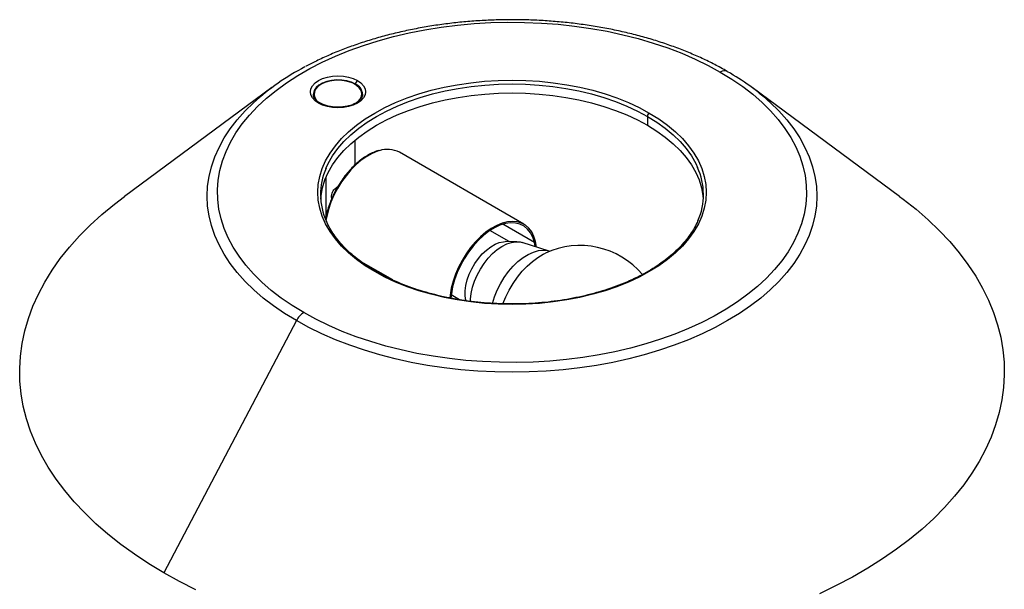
# Paper-space layout '_Isométrica' of a CAD drawing. Header units: millimetres. Extents: x -180 to 180, y -80 to 392.
# Tile 3 of 3: x -180 to 180, y 184 to 392. Entities that reach past the tile are written whole.
import ezdxf

# ---------------------------------------------------------------- set-up
doc = ezdxf.new("R2010")
doc.units = ezdxf.units.MM

psp = doc.layouts.new('_Isométrica')

# ---------------------------------------------------------------- linework, layer by layer
at = {"color": 7, "linetype": 'Continuous', "lineweight": 25}
for p, q in [((-87.78, 367.36), (-141.73, 327.58)), ((141.7, 327.58), (87.75, 367.36)), ((-72.6, 364.71), (-72.62, 364.91)), ((-72.39, 364.66), (-72.58, 364.04)), ((-72.39, 364.3), (-72.5, 363.85)), ((-72.39, 364.99), (-72.39, 363.93)), ((-54.89, 363.87), (-54.89, 364.99)), ((49.48, 356.84), (49.48, 353.57)), ((-57.39, 339.11), (-57.39, 348.15)), ((4.35, 317.43), (-41.18, 343.72)), ((-69.89, 327.42), (-69.89, 325.84)), ((-65.93, 326.79), (-66.05, 327.37)), ((-1.04, 311.05), (-8.06, 315.1)), ((1.74, 311.04), (-2.5, 311.05)), ((13.54, 307.62), (3.65, 310.75)), ((8.45, 309.24), (8.18, 310.75)), ((8.92, 309.09), (8.59, 311.11)), ((-78.84, 282.18), (-127.29, 190.04))]:
    psp.add_line(p, q, dxfattribs=at)
at = {"color": 8, "linetype": 'Continuous', "lineweight": 25}
for p, q in [((-57.28, 368.46), (-57.28, 368.59)), ((-68.06, 334.49), (-68.06, 319.91)), ((8.18, 310.75), (-3.34, 317.4)), ((-43.64, 297.05), (-55.14, 303.69)), ((-19.23, 289.84), (-22.23, 291.57))]:
    psp.add_line(p, q, dxfattribs=at)
at = {"color": 7, "linetype": 'Continuous', "lineweight": 25, "flags": 128}
for points in [[(-76.17, 285.12), (-80.4, 287.7), (-84.36, 290.41), (-88.04, 293.26), (-91.44, 296.22), (-94.54, 299.28), (-97.34, 302.45), (-99.81, 305.7), (-101.96, 309.02), (-103.78, 312.42), (-105.26, 315.86), (-106.39, 319.35), (-107.18, 322.88), (-107.62, 326.42), (-107.71, 329.97), (-107.44, 333.52), (-106.83, 337.05), (-105.87, 340.56), (-104.56, 344.03), (-102.91, 347.45), (-100.93, 350.81), (-98.61, 354.1), (-95.98, 357.31), (-93.03, 360.42), (-89.78, 363.44), (-86.24, 366.34), (-82.41, 369.12), (-78.32, 371.77), (-73.97, 374.28), (-69.38, 376.65), (-64.56, 378.86), (-59.53, 380.9), (-54.31, 382.78), (-48.91, 384.48), (-43.35, 386), (-37.65, 387.34), (-31.83, 388.48), (-25.9, 389.43), (-19.89, 390.19), (-13.82, 390.74), (-7.7, 391.1), (-1.55, 391.25), (4.6, 391.2), (10.73, 390.95), (16.83, 390.49), (22.88, 389.84), (28.85, 388.98), (34.73, 387.93), (40.49, 386.69), (46.12, 385.26), (51.6, 383.65), (56.91, 381.86), (62.04, 379.9), (66.97, 377.77), (71.67, 375.48), (76.14, 373.05)], [(76.14, 373.05), (80.37, 370.46), (84.33, 367.75), (88.01, 364.91), (91.41, 361.95), (94.51, 358.88), (97.31, 355.71), (99.78, 352.46), (101.93, 349.14), (103.75, 345.74), (105.23, 342.3), (106.36, 338.81), (107.15, 335.29), (107.59, 331.74), (107.68, 328.19), (107.41, 324.65), (106.8, 321.11), (105.84, 317.6), (104.53, 314.13), (102.88, 310.71), (100.9, 307.35), (98.59, 304.06), (95.95, 300.85), (93, 297.74), (89.75, 294.72), (86.21, 291.82), (82.38, 289.04), (78.29, 286.39), (73.94, 283.88), (69.35, 281.51), (64.53, 279.31), (59.5, 277.26), (54.28, 275.38), (48.88, 273.68), (43.32, 272.16), (37.62, 270.82), (31.8, 269.68), (25.88, 268.73), (19.86, 267.97), (13.79, 267.42), (7.67, 267.06), (1.52, 266.91), (-4.63, 266.96), (-10.76, 267.22), (-16.86, 267.67), (-22.91, 268.33), (-28.88, 269.18), (-34.76, 270.23), (-40.52, 271.47), (-46.15, 272.9), (-51.63, 274.51), (-56.94, 276.3), (-62.07, 278.26), (-67, 280.39), (-71.7, 282.68), (-76.17, 285.12)], [(-70.78, 361.69), (-72.03, 362.57), (-72.97, 363.58), (-73.54, 364.67), (-73.74, 365.81), (-73.54, 366.95), (-72.97, 368.04), (-72.03, 369.05), (-70.78, 369.93), (-69.25, 370.66), (-67.5, 371.2), (-65.61, 371.53), (-63.64, 371.64), (-61.67, 371.53), (-59.78, 371.2), (-58.03, 370.66), (-56.5, 369.93)], [(-57.28, 368.67), (-58.74, 369.35), (-60.41, 369.84), (-62.23, 370.13), (-64.11, 370.18), (-65.97, 370.01), (-67.73, 369.62), (-69.3, 369.03), (-70.63, 368.26), (-71.66, 367.35), (-72.33, 366.34), (-72.63, 365.27), (-72.63, 364.73)], [(-69.83, 368.57), (-70.98, 367.75), (-71.81, 366.8), (-72.28, 365.78), (-72.38, 364.73), (-72.09, 363.69), (-71.44, 362.7), (-70.59, 361.93)], [(-50.22, 300.1), (-53.67, 302.24), (-56.85, 304.52), (-59.74, 306.92), (-62.33, 309.44), (-64.6, 312.05), (-66.54, 314.76), (-68.14, 317.53), (-69.39, 320.37), (-70.29, 323.25), (-70.84, 326.16), (-71.02, 329.08), (-70.84, 332), (-70.29, 334.91), (-69.39, 337.79), (-68.14, 340.63), (-66.54, 343.4), (-64.6, 346.11), (-62.33, 348.72), (-59.74, 351.24), (-56.85, 353.64), (-53.67, 355.92), (-50.22, 358.06), (-46.51, 360.06), (-42.56, 361.89), (-38.4, 363.56), (-34.04, 365.06), (-29.51, 366.36), (-24.83, 367.48), (-20.02, 368.41), (-15.11, 369.13), (-10.12, 369.65), (-5.08, 369.96), (-0.01, 370.07), (5.05, 369.96), (10.09, 369.65), (15.08, 369.13), (19.99, 368.41), (24.8, 367.48), (29.48, 366.36), (34.01, 365.06), (38.37, 363.56), (42.53, 361.89), (46.48, 360.06), (50.19, 358.06)], [(-56.5, 369.93), (-55.25, 369.05), (-54.31, 368.04), (-53.74, 366.95), (-53.54, 365.81), (-53.74, 364.67), (-54.31, 363.58), (-55.25, 362.57), (-56.5, 361.69), (-58.03, 360.97), (-59.78, 360.43), (-61.67, 360.09), (-63.64, 359.98), (-65.61, 360.09), (-67.5, 360.43), (-69.25, 360.97), (-70.78, 361.69)], [(-57.06, 361.66), (-56.3, 362.24), (-55.47, 363.18), (-55, 364.2), (-54.9, 365.26), (-55.19, 366.3), (-55.84, 367.29), (-56.84, 368.17), (-58.13, 368.92), (-59.67, 369.5), (-61.38, 369.87), (-63.18, 370.04), (-65.01, 369.98), (-66.78, 369.71), (-68.41, 369.23), (-69.83, 368.57)], [(-69.96, 326.63), (-69.84, 327.88), (-69.3, 330.75), (-68.42, 333.59), (-67.18, 336.38), (-65.6, 339.12), (-63.69, 341.79), (-61.45, 344.37), (-58.9, 346.85), (-56.05, 349.22), (-52.92, 351.46), (-49.51, 353.57), (-45.86, 355.54), (-41.96, 357.35), (-37.86, 358.99), (-33.56, 360.47), (-29.09, 361.76), (-24.48, 362.86), (-19.74, 363.77), (-14.89, 364.49), (-9.98, 365), (-5.01, 365.31), (-0.01, 365.41), (4.98, 365.31), (9.95, 365), (14.86, 364.49), (19.71, 363.77), (24.45, 362.86), (29.06, 361.76), (33.53, 360.47), (37.83, 358.99), (41.94, 357.35), (45.83, 355.54), (49.48, 353.57)], [(-54.7, 364.05), (-54.75, 364.26), (-54.89, 364.66)], [(-54.79, 363.88), (-54.85, 364.17), (-54.89, 364.3)], [(50.19, 358.06), (53.64, 355.92), (56.82, 353.64), (59.72, 351.24), (62.3, 348.72), (64.57, 346.11), (66.51, 343.4), (68.11, 340.63), (69.36, 337.79), (70.26, 334.91), (70.81, 332), (70.99, 329.08), (70.81, 326.16), (70.26, 323.25), (69.36, 320.37), (68.11, 317.53), (66.51, 314.76), (64.57, 312.05), (62.3, 309.44), (59.72, 306.92), (56.82, 304.52), (53.64, 302.24), (50.19, 300.1), (46.48, 298.1), (42.53, 296.27), (38.37, 294.6), (34.01, 293.11), (29.48, 291.8), (24.8, 290.68), (19.99, 289.75), (15.08, 289.03), (10.09, 288.51), (5.05, 288.2), (-0.01, 288.09), (-5.08, 288.2), (-10.12, 288.51), (-15.11, 289.03), (-20.02, 289.75), (-24.83, 290.68), (-29.51, 291.8), (-34.04, 293.11), (-38.4, 294.6), (-42.56, 296.27), (-46.51, 298.1), (-50.22, 300.1)], [(49.48, 353.57), (52.89, 351.46), (56.02, 349.22), (58.87, 346.85), (61.42, 344.37), (63.66, 341.79), (65.57, 339.12), (67.15, 336.38), (68.39, 333.59), (69.27, 330.75), (69.81, 327.88), (69.93, 326.63)], [(-127.29, 190.04), (-132.8, 193.36), (-138.05, 196.82), (-143.02, 200.41), (-147.72, 204.12), (-152.12, 207.95), (-156.23, 211.89), (-160.03, 215.93), (-163.52, 220.06), (-166.69, 224.28), (-169.54, 228.58), (-172.05, 232.94), (-174.22, 237.36), (-176.05, 241.84), (-177.54, 246.35), (-178.69, 250.9), (-179.48, 255.48), (-179.92, 260.07), (-180, 264.66), (-179.74, 269.26), (-179.12, 273.84), (-178.16, 278.41), (-176.84, 282.94), (-175.18, 287.44), (-173.18, 291.89), (-170.83, 296.28), (-168.16, 300.61), (-165.15, 304.87), (-161.82, 309.04), (-158.17, 313.13), (-154.21, 317.12), (-149.96, 321.01), (-145.4, 324.78), (-141.73, 327.58)], [(141.7, 327.58), (142.99, 326.62), (147.69, 322.91), (152.09, 319.08), (156.2, 315.14), (160, 311.1), (163.49, 306.97), (166.66, 302.75), (169.51, 298.45), (172.02, 294.09), (174.19, 289.67), (176.03, 285.19), (177.51, 280.68), (178.66, 276.13), (179.45, 271.55), (179.89, 266.96), (179.98, 262.37), (179.71, 257.77), (179.09, 253.19), (178.13, 248.62), (176.81, 244.09), (175.15, 239.59), (173.15, 235.14), (170.8, 230.75), (168.13, 226.42), (165.12, 222.16), (161.79, 217.99), (158.14, 213.9), (154.18, 209.91), (149.93, 206.02), (145.37, 202.25), (140.54, 198.6), (135.43, 195.07), (130.05, 191.68), (124.42, 188.43), (118.54, 185.33), (112.44, 182.38)], [(8.59, 311.11), (8.01, 312.98), (7.19, 314.61), (6.15, 315.99), (4.91, 317.07), (3.48, 317.86), (1.89, 318.33), (0.15, 318.48), (-1.69, 318.31), (-3.61, 317.81), (-5.59, 317), (-7.59, 315.9), (-9.57, 314.5), (-11.52, 312.85), (-13.39, 310.96), (-15.16, 308.87), (-16.8, 306.6), (-18.28, 304.2), (-19.58, 301.7), (-20.69, 299.14), (-21.57, 296.56), (-22.23, 294), (-22.64, 291.51), (-22.74, 290.4)], [(8.18, 310.75), (7.58, 312.65), (6.74, 314.29), (5.67, 315.65), (4.38, 316.71), (2.89, 317.45), (1.24, 317.85), (-0.55, 317.92), (-2.44, 317.64), (-4.42, 317.02), (-6.43, 316.08), (-8.46, 314.83), (-10.46, 313.29), (-12.39, 311.48), (-14.24, 309.45), (-15.95, 307.22), (-17.51, 304.83), (-18.89, 302.32), (-20.07, 299.73), (-21.02, 297.12), (-21.73, 294.52), (-22.18, 291.98), (-22.34, 290.37)], [(-16.77, 289.34), (-16.85, 289.64), (-17.09, 291.3), (-17.09, 293.13), (-16.84, 295.08), (-16.35, 297.11), (-15.63, 299.15), (-14.7, 301.17), (-13.58, 303.11), (-12.29, 304.92), (-10.88, 306.57), (-9.38, 308), (-7.81, 309.19), (-6.23, 310.1), (-4.66, 310.72), (-3.16, 311.02), (-2.5, 311.05)], [(-15.16, 289.17), (-15.14, 290.02), (-14.91, 292.15), (-14.43, 294.36), (-13.7, 296.61), (-12.74, 298.85), (-11.58, 301.02), (-10.24, 303.08), (-8.74, 304.98), (-7.13, 306.68), (-5.44, 308.14), (-3.7, 309.33), (-1.96, 310.22), (-0.25, 310.79), (1.38, 311.03), (2.91, 310.94), (3.65, 310.75)], [(-115.55, 183.83), (-121.54, 186.86), (-127.29, 190.04)]]:
    psp.add_lwpolyline(points, dxfattribs=at)
at = {"color": 8, "linetype": 'Continuous', "lineweight": 25, "flags": 128}
for points in [[(-57.28, 368.59), (-58.74, 369.27), (-60.41, 369.76), (-62.23, 370.04), (-64.11, 370.1), (-65.97, 369.93), (-67.73, 369.54), (-69.3, 368.95), (-70.63, 368.18), (-71.66, 367.27), (-72.33, 366.26), (-72.63, 365.18), (-72.64, 364.91)], [(-68.02, 337.85), (-67.18, 339.65), (-65.6, 342.39), (-63.69, 345.05), (-61.45, 347.63), (-58.9, 350.11), (-56.05, 352.48), (-52.92, 354.73), (-49.51, 356.84), (-45.86, 358.8), (-41.96, 360.61), (-37.86, 362.26), (-33.56, 363.73), (-29.09, 365.02), (-24.48, 366.13), (-19.74, 367.04), (-14.89, 367.75), (-9.98, 368.26), (-5.01, 368.57), (-0.01, 368.68), (4.98, 368.57), (9.95, 368.26), (14.86, 367.75), (19.71, 367.04), (24.45, 366.13), (29.06, 365.02), (33.53, 363.73), (37.83, 362.26), (41.94, 360.61), (45.83, 358.8), (49.48, 356.84)], [(-78.84, 282.18), (-83.13, 284.8), (-87.17, 287.56), (-90.93, 290.44), (-94.4, 293.44), (-97.58, 296.55), (-100.45, 299.76), (-103, 303.06), (-105.23, 306.43), (-107.13, 309.87), (-108.69, 313.36), (-109.91, 316.9), (-110.79, 320.48), (-111.31, 324.07), (-111.49, 327.68), (-111.31, 331.29), (-110.79, 334.89), (-109.91, 338.46), (-108.69, 342), (-107.13, 345.5), (-105.23, 348.94), (-103, 352.31), (-100.45, 355.6), (-97.58, 358.81), (-94.48, 361.84)], [(94.43, 361.87), (97.55, 358.81), (100.42, 355.6), (102.97, 352.31), (105.2, 348.94), (107.1, 345.5), (108.66, 342), (109.88, 338.46), (110.76, 334.89), (111.28, 331.29), (111.46, 327.68), (111.28, 324.07), (110.76, 320.48), (109.88, 316.9), (108.66, 313.36), (107.1, 309.87), (105.2, 306.43), (102.97, 303.06), (100.42, 299.76), (97.55, 296.55), (94.37, 293.44), (90.9, 290.44), (87.14, 287.56), (83.1, 284.8), (78.81, 282.18), (74.26, 279.7), (69.49, 277.37), (64.49, 275.2), (59.29, 273.19), (53.91, 271.36), (48.35, 269.7), (42.64, 268.23), (36.8, 266.94), (30.84, 265.84), (24.79, 264.94), (18.66, 264.24), (12.47, 263.73), (6.24, 263.43), (-0.01, 263.33), (-6.27, 263.43), (-12.5, 263.73), (-18.69, 264.24), (-24.82, 264.94), (-30.87, 265.84), (-36.83, 266.94), (-42.67, 268.23), (-48.38, 269.7), (-53.94, 271.36), (-59.32, 273.19), (-64.52, 275.2), (-69.52, 277.37), (-74.29, 279.7), (-78.84, 282.18)], [(49.48, 356.84), (52.89, 354.73), (56.02, 352.48), (58.87, 350.11), (61.42, 347.63), (63.66, 345.05), (65.57, 342.39), (67.15, 339.65), (67.85, 338.16)], [(-48.49, 344.31), (-49.15, 344.1), (-51.13, 343.29), (-53.13, 342.18), (-55.11, 340.79), (-57.06, 339.14), (-58.93, 337.25), (-60.7, 335.16), (-62.34, 332.89), (-63.82, 330.49), (-65.12, 327.99), (-66.22, 325.43), (-67.11, 322.85), (-67.76, 320.29), (-68.05, 318.74)], [(-66.05, 327.37), (-65.96, 327.09), (-65.93, 327)], [(-7.14, 288.46), (-6.43, 290.85), (-5.46, 293.29), (-4.27, 295.68), (-2.89, 297.96), (-1.33, 300.11), (0.36, 302.06), (2.16, 303.78), (4.02, 305.24), (5.91, 306.41), (7.79, 307.26), (9.62, 307.78), (11.37, 307.95), (13, 307.77), (13.54, 307.62)], [(-3.31, 288.34), (-2.28, 290.87), (-1.04, 293.37), (0.39, 295.79), (1.97, 298.08), (3.7, 300.21), (5.53, 302.14), (7.45, 303.85), (9.41, 305.3), (11.4, 306.48), (12.2, 306.88)]]:
    psp.add_lwpolyline(points, dxfattribs=at)
at = {"color": 7, "linetype": 'Continuous', "lineweight": 25}
for centre, radius, start, end in [((-34.21, 295.33), 89.76, 117.5631, 132.1859), ((77.58, 371.11), 2.41, 59.3598, 126.6084), ((36.38, 298.2), 86.15, 47.6457, 60.5003), ((-55.58, 368.49), 1.71, 122.8072, 174.1798), ((-59.04, 364.64), 4.4, 1.8076, 66.3031), ((-56.17, 368.59), 1.11, 175.6308, 179.9521), ((51.02, 356.77), 1.54, 122.6055, 177.3945), ((-45.54, 335.33), 9.45, 62.5711, 108.1929), ((-45.84, 328.26), 24.16, 156.6067, 204.1687), ((45.81, 328.27), 24.16, 336.6067, 24.1687), ((24.79, 279.65), 30, 40.3744, 114.8123), ((-72.26, 278.89), 7.36, 122.1579, 153.4214)]:
    psp.add_arc(centre, radius, start, end, dxfattribs=at)
at = {"color": 8, "linetype": 'Continuous', "lineweight": 25}
for centre, radius, start, end in [((-59.1, 364.5), 4.48, 5.4, 65.9844), ((-70.46, 361.26), 0.533, 64.3894, 126.8855), ((-49.93, 299.69), 0.507, 67.0218, 125.5008)]:
    psp.add_arc(centre, radius, start, end, dxfattribs=at)
at = {"color": 7, "linetype": 'Continuous', "lineweight": 25}
for points, knots in [([(78.64, 373.29), (77.88, 373.73), (75.67, 374.98), (71.85, 376.95), (67.12, 379.14), (62.21, 381.17), (57.13, 383.04), (51.89, 384.75), (46.51, 386.29), (41.01, 387.66), (35.38, 388.85), (29.67, 389.86), (23.87, 390.7), (18, 391.35), (12.09, 391.82), (6.15, 392.11), (0.18, 392.21), (-5.78, 392.12), (-11.73, 391.85), (-17.64, 391.39), (-23.51, 390.75), (-29.31, 389.93), (-35.04, 388.92), (-40.66, 387.74), (-46.18, 386.39), (-51.57, 384.86), (-56.81, 383.16), (-61.91, 381.3), (-66.83, 379.28), (-71.39, 377.19), (-74.21, 375.72), (-75.53, 375.03)], [0, 0, 0, 0, 0.01867, 0.053972, 0.08926, 0.124532, 0.159787, 0.195022, 0.230237, 0.265434, 0.300614, 0.335778, 0.37093, 0.406071, 0.441203, 0.47633, 0.511454, 0.546577, 0.581703, 0.616832, 0.651967, 0.687112, 0.722269, 0.757441, 0.792629, 0.827837, 0.863066, 0.898318, 0.933594, 0.968895, 1, 1, 1, 1]), ([(-70.23, 361.74), (-70.42, 361.86), (-70.96, 362.19), (-71.69, 362.81), (-72.27, 363.57), (-72.57, 364.21), (-72.59, 364.58), (-72.59, 364.71)], [0, 0, 0, 0, 0.127635, 0.371371, 0.615087, 0.862673, 1, 1, 1, 1]), ([(-54.65, 364.75), (-54.7, 364.47), (-54.79, 363.96), (-55.29, 363.15), (-56.04, 362.39), (-57.08, 361.69), (-58.35, 361.09), (-59.8, 360.62), (-61.39, 360.31), (-63.06, 360.17), (-64.76, 360.19), (-66.42, 360.4), (-67.97, 360.76), (-69.26, 361.22), (-69.94, 361.59), (-70.23, 361.74)], [0, 0, 0, 0, 0.0891215, 0.1639384, 0.2437291, 0.3213386, 0.3985657, 0.4759435, 0.5536745, 0.631697, 0.709867, 0.7880085, 0.8659013, 0.9433764, 1, 1, 1, 1]), ([(-54.66, 364.92), (-54.65, 364.86), (-54.63, 364.81), (-54.65, 364.75), (-54.65, 364.75)], [0, 0, 0, 0, 0.989649, 1, 1, 1, 1]), ([(-48.76, 344.32), (-48.91, 344.29), (-49.68, 344.11), (-51.1, 343.51), (-53.01, 342.52), (-54.91, 341.25), (-56.77, 339.74), (-58.57, 338.02), (-60.29, 336.1), (-61.89, 334.02), (-63.12, 332.22), (-63.75, 331.09), (-63.94, 330.74)], [0, 0, 0, 0, 0.028335, 0.142992, 0.257983, 0.373087, 0.488157, 0.603158, 0.718087, 0.832958, 0.947791, 1, 1, 1, 1]), ([(-66.05, 327.37), (-65.96, 327.99), (-65.79, 329.23), (-64.83, 330.44), (-63.94, 331.03), (-63.67, 331.22)], [0, 0, 0, 0, 0.409833, 0.81886, 1, 1, 1, 1]), ([(-63.94, 330.74), (-64.19, 330.32), (-64.88, 329.13), (-65.83, 327.09), (-66.81, 324.66), (-67.56, 322.22), (-68.01, 320.37), (-68.15, 319.37), (-68.17, 319.15)], [0, 0, 0, 0, 0.1129149, 0.3200074, 0.5271515, 0.7343944, 0.9417825, 1, 1, 1, 1]), ([(-49.72, 300.15), (-50.29, 300.48), (-51.95, 301.46), (-54.53, 303.18), (-57.35, 305.32), (-59.91, 307.56), (-62.2, 309.89), (-64.22, 312.3), (-65.93, 314.78), (-67.17, 316.89), (-67.71, 318.19), (-67.9, 318.63)], [0, 0, 0, 0, 0.065322, 0.18962, 0.313919, 0.438221, 0.56256, 0.686977, 0.811531, 0.93629, 1, 1, 1, 1]), ([(68, 318.93), (67.9, 318.65), (67.45, 317.51), (66.36, 315.53), (64.73, 313.02), (62.79, 310.58), (60.57, 308.22), (58.08, 305.95), (55.33, 303.77), (52.33, 301.71), (49.09, 299.76), (45.63, 297.94), (41.97, 296.26), (38.11, 294.72), (34.09, 293.33), (29.9, 292.1), (25.59, 291.03), (21.15, 290.12), (16.62, 289.4), (12.01, 288.84), (7.35, 288.47), (2.66, 288.28), (-2.05, 288.26), (-6.75, 288.43), (-11.41, 288.78), (-16.03, 289.31), (-20.57, 290.02), (-25.02, 290.89), (-29.36, 291.94), (-33.56, 293.15), (-37.61, 294.52), (-41.49, 296.04), (-45.18, 297.71), (-47.89, 299.1), (-49.36, 299.94), (-49.72, 300.15)], [0, 0, 0, 0, 0.010157, 0.042009, 0.073774, 0.105464, 0.137096, 0.168689, 0.200257, 0.231812, 0.263361, 0.294911, 0.326463, 0.358022, 0.389587, 0.421159, 0.452739, 0.484325, 0.515916, 0.547512, 0.579111, 0.610713, 0.642316, 0.673919, 0.70552, 0.737119, 0.768714, 0.800304, 0.831889, 0.863466, 0.895035, 0.926595, 0.958146, 0.989688, 1, 1, 1, 1])]:
    psp.add_open_spline(points, degree=3, knots=knots, dxfattribs=at)

doc.saveas('drawing.dxf')
